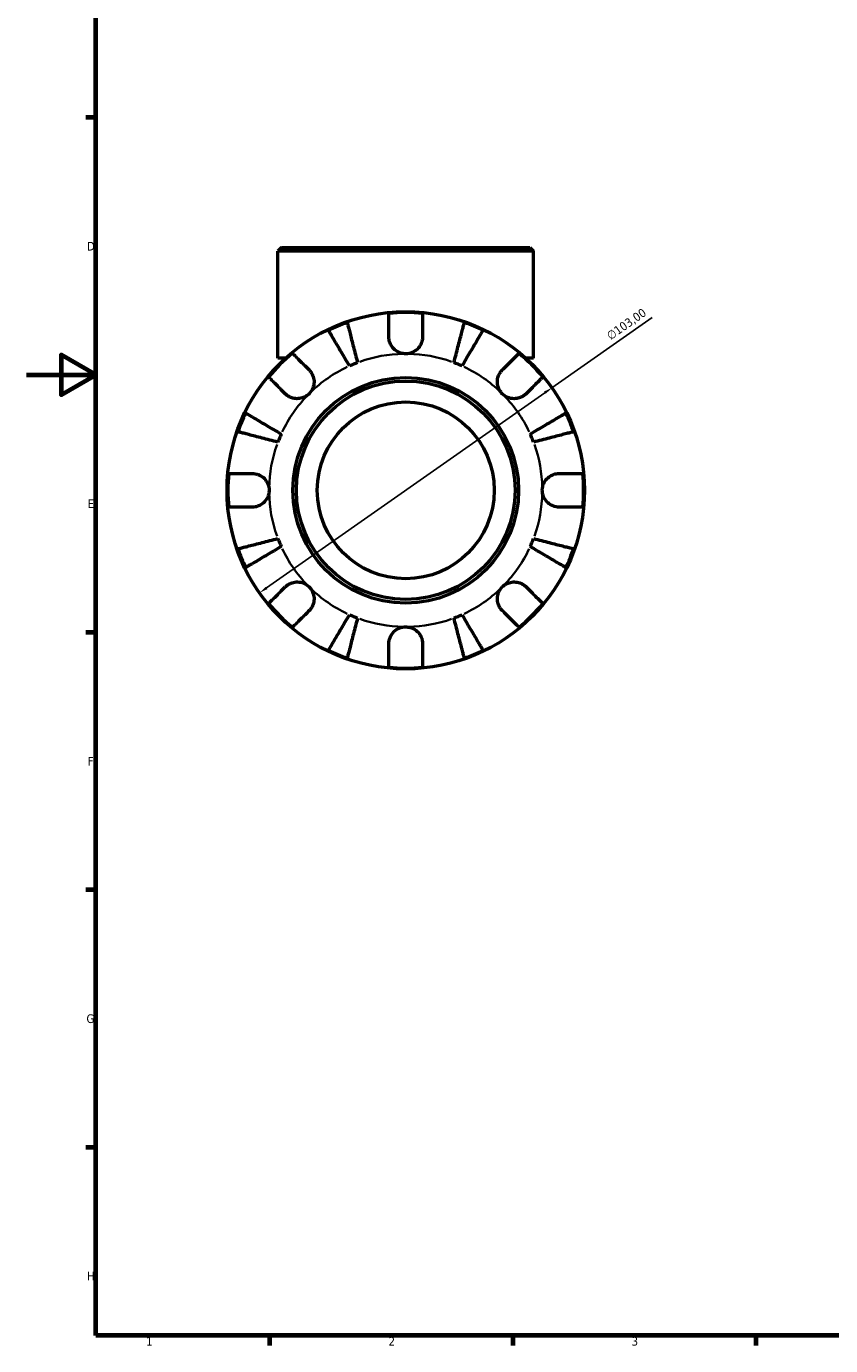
# Model space of a CAD drawing. Header units: millimetres. Extents: x 0 to 902, y 0 to 795.
# Tile 1 of 6: x 0 to 232, y 17 to 398. Entities that reach past the tile are written whole.
import ezdxf

# ---------------------------------------------------------------- set-up
doc = ezdxf.new("R2010")
doc.units = ezdxf.units.MM
for name, color, linetype, lineweight in [('Border (ISO)', 7, 'Continuous', 70), ('Dimension (ISO)', 7, 'Continuous', 25), ('Visible (ISO)', 7, 'Continuous', 50), ('Visible Narrow (ISO)', 7, 'Continuous', 35)]:
    doc.layers.add(name, color=color, linetype=linetype, lineweight=lineweight)
doc.styles.add('Note Text (ISO)', font='tahoma.ttf')
doc.dimstyles.new('Default (ISO)', dxfattribs={"dimtxt": 2.5, "dimasz": 2.5, "dimexe": 3.175, "dimexo": 0, "dimgap": 0.762, "dimtad": 1, "dimrnd": 1e-08, "dimzin": 0, "dimtxsty": 'Note Text (ISO)', "dimcen": 0.09, "dimdle": 10, "dimclrd": 256, "dimclre": 256, "dimclrt": 232, "dimazin": 0, "dimtfac": 1.40208, "dimtmove": 0, "dimatfit": 3, "dimfxl": 1, "dimtolj": 1, "dimtzin": 0, "dimlwd": -1, "dimlwe": -1, "dimarcsym": 0})

# ---------------------------------------------------------------- blocks, each defined once
blk = doc.blocks.new('Borders Default Border')
at = {"layer": 'Border (ISO)'}
for p, q in [((20, 371.25), (17.1, 371.25)), ((20, 222.75), (17.1, 222.75)), ((20, 148.5), (17.1, 148.5)), ((20, 74.25), (17.1, 74.25)), ((70.08, 20), (70.08, 17.1)), ((140.17, 20), (140.17, 17.1)), ((210.25, 20), (210.25, 17.1))]:
    blk.add_line(p, q, dxfattribs=at)
at = {"layer": 'Border (ISO)', "flags": 128}
for points in [[(20, 20), (20, 574), (821, 574), (821, 20), (20, 20)], [(0, 297), (20, 297), (10, 302.77), (10, 291.23), (20, 297)]]:
    blk.add_lwpolyline(points, dxfattribs=at)
at = {"layer": 'Border (ISO)', "color": 232, "true_color": 0xca0064, "char_height": 2.5, "attachment_point": 7, "style": 'Note Text (ISO)'}
for s, insert in [('D', (17.43, 332.88)), ('E', (17.64, 258.63)), ('F', (17.7, 184.38)), ('G', (17.31, 110.08)), ('H', (17.44, 35.88)), ('1', (34.48, 17.1)), ('2', (104.37, 17.1)), ('3', (174.43, 17.05))]:
    blk.add_mtext(s, dxfattribs=dict(at, insert=insert))
blk = doc.blocks.new('*D14')
at = {"layer": 'Defpoints', "color": 0, "transparency": 16777216}
for p in [(151.49, 293.32), (67.17, 234.16)]:
    blk.add_point(p, dxfattribs=at)
at = {"layer": 'Dimension (ISO)', "transparency": 16777216}
for p, q in [((151.49, 293.32), (180.38, 313.59)), ((69.22, 235.6), (149.44, 291.89))]:
    blk.add_line(p, q, dxfattribs=at)
for points in [[(149.2, 292.23), (149.68, 291.54), (151.49, 293.32)], [(68.98, 235.94), (69.46, 235.26), (67.17, 234.16)]]:
    blk.add_solid(points, dxfattribs=at)
at = {"layer": 'Dimension (ISO)', "color": 232, "true_color": 0xca0064, "transparency": 16777216, "insert": (166.94, 309.02), "char_height": 2.5, "attachment_point": 1, "rotation": 35.0563, "style": 'Note Text (ISO)'}
blk.add_mtext('\\A1;∅103,00', dxfattribs=at)

msp = doc.modelspace()

# ---------------------------------------------------------------- linework, layer by layer
at = {"layer": 'Visible (ISO)'}
for p, q in [((73.534, 333.741), (72.504, 332.711)), ((146.157, 332.711), (72.504, 332.711)), ((72.504, 301.841), (72.504, 332.711)), ((73.534, 333.741), (145.127, 333.741)), ((145.127, 333.741), (146.157, 332.711)), ((146.157, 301.841), (146.157, 332.711)), ((74.68, 301.841), (72.504, 301.841)), ((146.157, 301.841), (143.981, 301.841))]:
    msp.add_line(p, q, dxfattribs=at)
for radius in [51.5, 32.53, 31.5, 25.495]:
    msp.add_circle((109.331, 263.741), radius, dxfattribs=at)
for radius, start, end in [(51.255, 109.23324, 115.76676), (51.255, 84.57027, 95.42973), (51.255, 64.23324, 70.76676), (51.255, 129.57027, 140.42973), (39.375, 110.66622, 114.33378), (39.375, 65.66622, 69.33378), (51.255, 39.57027, 50.42973), (51.255, 154.23324, 160.76676), (51.255, 19.23324, 25.76676), (39.375, 155.66622, 159.33378), (39.375, 20.66622, 24.33378), (51.255, 174.57027, 185.42973), (51.255, 354.57027, 5.42973), (39.375, 200.66622, 204.33378), (39.375, 335.66622, 339.33378), (51.255, 199.23324, 205.76676), (51.255, 334.23324, 340.76676), (51.255, 219.57027, 230.42973), (51.255, 309.57027, 320.42973), (39.375, 245.66622, 249.33378), (39.375, 290.66622, 294.33378), (51.255, 244.23324, 250.76676), (51.255, 289.23324, 295.76676), (51.255, 264.57027, 275.42973)]:
    msp.add_arc((109.331, 263.741), radius, start, end, dxfattribs=at)
for points, knots in [([(92.447, 312.136), (92.486, 311.981), (92.546, 311.75), (92.688, 311.202), (92.784, 310.832), (93.011, 309.953), (93.143, 309.443), (93.409, 308.416), (93.567, 307.803), (93.908, 306.484), (94.091, 305.778), (94.439, 304.433), (94.636, 303.669), (95.04, 302.109), (95.246, 301.312), (95.434, 300.583)], [0.2300349, 0.2300349, 0.2300349, 0.2300349, 0.4483378, 0.4483378, 0.6728957, 0.6728957, 0.8974535, 0.8974535, 1.1226267, 1.1226267, 1.3478, 1.3478, 1.5738057, 1.5738057, 1.7998115, 1.7998115, 1.7998115, 1.7998115]), ([(104.481, 307.966), (104.481, 308.516), (104.481, 309.076), (104.481, 310.288), (104.481, 310.922), (104.481, 311.984), (104.481, 312.511), (104.481, 313.42), (104.481, 313.802), (104.481, 314.368), (104.481, 314.607), (104.481, 314.766)], [5.9143146, 5.9143146, 5.9143146, 5.9143146, 6.0897305, 6.0897305, 6.3151304, 6.3151304, 6.5397196, 6.5397196, 6.7643088, 6.7643088, 6.9824261, 6.9824261, 6.9824261, 6.9824261]), ([(114.181, 314.766), (114.181, 314.607), (114.181, 314.368), (114.181, 313.802), (114.181, 313.42), (114.181, 312.511), (114.181, 311.984), (114.181, 310.922), (114.181, 310.288), (114.181, 309.076), (114.181, 308.516), (114.181, 307.966)], [0.2300371, 0.2300371, 0.2300371, 0.2300371, 0.4481544, 0.4481544, 0.6727436, 0.6727436, 0.8973328, 0.8973328, 1.1227327, 1.1227327, 1.2981486, 1.2981486, 1.2981486, 1.2981486]), ([(123.227, 300.583), (123.416, 301.312), (123.622, 302.109), (124.025, 303.669), (124.223, 304.433), (124.571, 305.778), (124.753, 306.484), (125.094, 307.803), (125.253, 308.416), (125.519, 309.443), (125.65, 309.953), (125.878, 310.832), (125.973, 311.202), (126.115, 311.75), (126.175, 311.981), (126.215, 312.136)], [5.4054322, 5.4054322, 5.4054322, 5.4054322, 5.6314379, 5.6314379, 5.8574437, 5.8574437, 6.0826169, 6.0826169, 6.3077901, 6.3077901, 6.5323479, 6.5323479, 6.7569058, 6.7569058, 6.9752088, 6.9752088, 6.9752088, 6.9752088]), ([(93.106, 299.618), (92.724, 300.267), (92.306, 300.976), (91.488, 302.365), (91.088, 303.045), (90.382, 304.242), (90.012, 304.871), (89.321, 306.044), (89, 306.589), (88.461, 307.504), (88.194, 307.957), (87.733, 308.74), (87.539, 309.069), (87.252, 309.557), (87.131, 309.763), (87.05, 309.9)], [5.4054322, 5.4054322, 5.4054322, 5.4054322, 5.6314379, 5.6314379, 5.8574437, 5.8574437, 6.0826169, 6.0826169, 6.3077901, 6.3077901, 6.5323479, 6.5323479, 6.7569058, 6.7569058, 6.9752088, 6.9752088, 6.9752088, 6.9752088]), ([(131.612, 309.9), (131.531, 309.763), (131.409, 309.557), (131.122, 309.069), (130.928, 308.74), (130.467, 307.957), (130.2, 307.504), (129.662, 306.589), (129.341, 306.044), (128.649, 304.871), (128.279, 304.242), (127.574, 303.045), (127.173, 302.365), (126.355, 300.976), (125.938, 300.267), (125.555, 299.618)], [0.2300349, 0.2300349, 0.2300349, 0.2300349, 0.4483378, 0.4483378, 0.6728957, 0.6728957, 0.8974535, 0.8974535, 1.1226267, 1.1226267, 1.3478, 1.3478, 1.5738057, 1.5738057, 1.7998115, 1.7998115, 1.7998115, 1.7998115]), ([(109.331, 303.116), (108.845, 303.116), (108.363, 303.189), (107.378, 303.493), (106.888, 303.741), (106.05, 304.36), (105.699, 304.714), (105.158, 305.457), (104.957, 305.829), (104.713, 306.462), (104.64, 306.709), (104.539, 307.182), (104.508, 307.407), (104.485, 307.743), (104.481, 307.855), (104.481, 307.966)], [0, 0, 0, 0, 0.14558971, 0.14558971, 0.30930841, 0.30930841, 0.45830506, 0.45830506, 0.58735107, 0.58735107, 0.66775406, 0.66775406, 0.73999155, 0.73999155, 0.77632248, 0.77632248, 0.77632248, 0.77632248]), ([(114.181, 307.966), (114.181, 307.762), (114.168, 307.556), (114.112, 307.123), (114.067, 306.898), (113.926, 306.388), (113.82, 306.107), (113.443, 305.335), (113.112, 304.877), (112.27, 304.061), (111.759, 303.724), (110.607, 303.244), (109.973, 303.116), (109.331, 303.116)], [-0.78516465, -0.78516465, -0.78516465, -0.78516465, -0.71674204, -0.71674204, -0.64259311, -0.64259311, -0.54817339, -0.54817339, -0.37584493, -0.37584493, -0.19265918, -0.19265918, 0, 0, 0, 0]), ([(76.68, 303.251), (76.793, 303.138), (76.962, 302.969), (77.362, 302.569), (77.632, 302.299), (78.275, 301.656), (78.647, 301.284), (79.398, 300.532), (79.846, 300.085), (80.704, 299.227), (81.1, 298.831), (81.488, 298.443)], [0.2300371, 0.2300371, 0.2300371, 0.2300371, 0.4481544, 0.4481544, 0.6727436, 0.6727436, 0.8973328, 0.8973328, 1.1227327, 1.1227327, 1.2981486, 1.2981486, 1.2981486, 1.2981486]), ([(137.173, 298.443), (137.562, 298.831), (137.958, 299.227), (138.815, 300.085), (139.263, 300.532), (140.014, 301.284), (140.387, 301.656), (141.029, 302.299), (141.299, 302.569), (141.699, 302.969), (141.869, 303.138), (141.981, 303.251)], [5.9143146, 5.9143146, 5.9143146, 5.9143146, 6.0897305, 6.0897305, 6.3151304, 6.3151304, 6.5397196, 6.5397196, 6.7643088, 6.7643088, 6.9824261, 6.9824261, 6.9824261, 6.9824261]), ([(81.488, 298.443), (81.57, 298.361), (81.65, 298.275), (81.929, 297.952), (82.112, 297.696), (82.44, 297.121), (82.581, 296.802), (82.838, 295.981), (82.915, 295.473), (82.901, 294.345), (82.778, 293.738), (82.301, 292.576), (81.942, 292.037), (81.488, 291.584)], [-0.78090098, -0.78090098, -0.78090098, -0.78090098, -0.74249641, -0.74249641, -0.64168011, -0.64168011, -0.53308797, -0.53308797, -0.37727943, -0.37727943, -0.19250343, -0.19250343, 0, 0, 0, 0]), ([(137.173, 291.584), (136.905, 291.852), (136.669, 292.15), (136.258, 292.819), (136.09, 293.189), (135.813, 294.082), (135.741, 294.608), (135.767, 295.638), (135.857, 296.131), (136.131, 296.921), (136.275, 297.228), (136.613, 297.79), (136.803, 298.044), (137.065, 298.332), (137.118, 298.388), (137.173, 298.443)], [0, 0, 0, 0, 0.11375655, 0.11375655, 0.23538098, 0.23538098, 0.39430899, 0.39430899, 0.54630686, 0.54630686, 0.65204055, 0.65204055, 0.75381821, 0.75381821, 0.77933795, 0.77933795, 0.77933795, 0.77933795]), ([(74.629, 291.584), (74.241, 291.972), (73.845, 292.368), (72.987, 293.226), (72.54, 293.674), (71.788, 294.425), (71.416, 294.797), (70.773, 295.44), (70.503, 295.71), (70.103, 296.11), (69.934, 296.279), (69.821, 296.392)], [5.9143146, 5.9143146, 5.9143146, 5.9143146, 6.0897305, 6.0897305, 6.3151304, 6.3151304, 6.5397196, 6.5397196, 6.7643088, 6.7643088, 6.9824261, 6.9824261, 6.9824261, 6.9824261]), ([(148.84, 296.392), (148.728, 296.279), (148.558, 296.11), (148.158, 295.71), (147.888, 295.44), (147.245, 294.797), (146.873, 294.425), (146.122, 293.674), (145.674, 293.226), (144.816, 292.368), (144.421, 291.972), (144.032, 291.584)], [0.2300371, 0.2300371, 0.2300371, 0.2300371, 0.4481544, 0.4481544, 0.6727436, 0.6727436, 0.8973328, 0.8973328, 1.1227327, 1.1227327, 1.2981486, 1.2981486, 1.2981486, 1.2981486]), ([(81.488, 291.584), (81.22, 291.315), (80.922, 291.08), (80.253, 290.669), (79.883, 290.501), (78.99, 290.224), (78.464, 290.151), (77.434, 290.177), (76.941, 290.268), (76.151, 290.541), (75.844, 290.686), (75.282, 291.024), (75.028, 291.214), (74.74, 291.475), (74.684, 291.529), (74.629, 291.584)], [0, 0, 0, 0, 0.11375655, 0.11375655, 0.23538098, 0.23538098, 0.39430899, 0.39430899, 0.54630686, 0.54630686, 0.65204055, 0.65204055, 0.75381821, 0.75381821, 0.77933795, 0.77933795, 0.77933795, 0.77933795]), ([(144.032, 291.584), (143.95, 291.502), (143.864, 291.422), (143.542, 291.143), (143.286, 290.96), (142.71, 290.632), (142.391, 290.491), (141.571, 290.234), (141.062, 290.157), (139.934, 290.171), (139.327, 290.294), (138.166, 290.771), (137.627, 291.13), (137.173, 291.584)], [-0.78090098, -0.78090098, -0.78090098, -0.78090098, -0.74249641, -0.74249641, -0.64168011, -0.64168011, -0.53308797, -0.53308797, -0.37727943, -0.37727943, -0.19250343, -0.19250343, 0, 0, 0, 0]), ([(63.172, 286.022), (63.309, 285.941), (63.515, 285.82), (64.003, 285.533), (64.332, 285.339), (65.114, 284.878), (65.568, 284.611), (66.483, 284.072), (67.028, 283.751), (68.201, 283.06), (68.83, 282.69), (70.027, 281.984), (70.707, 281.584), (72.096, 280.766), (72.805, 280.348), (73.454, 279.966)], [0.2300349, 0.2300349, 0.2300349, 0.2300349, 0.4483378, 0.4483378, 0.6728957, 0.6728957, 0.8974535, 0.8974535, 1.1226267, 1.1226267, 1.3478, 1.3478, 1.5738057, 1.5738057, 1.7998115, 1.7998115, 1.7998115, 1.7998115]), ([(145.208, 279.966), (145.857, 280.348), (146.566, 280.766), (147.954, 281.584), (148.634, 281.984), (149.832, 282.69), (150.46, 283.06), (151.634, 283.751), (152.179, 284.072), (153.093, 284.611), (153.547, 284.878), (154.33, 285.339), (154.658, 285.533), (155.146, 285.82), (155.352, 285.941), (155.49, 286.022)], [5.4054322, 5.4054322, 5.4054322, 5.4054322, 5.6314379, 5.6314379, 5.8574437, 5.8574437, 6.0826169, 6.0826169, 6.3077901, 6.3077901, 6.5323479, 6.5323479, 6.7569058, 6.7569058, 6.9752088, 6.9752088, 6.9752088, 6.9752088]), ([(72.489, 277.638), (71.76, 277.826), (70.963, 278.032), (69.403, 278.436), (68.639, 278.633), (67.294, 278.981), (66.588, 279.164), (65.269, 279.505), (64.656, 279.663), (63.629, 279.929), (63.119, 280.061), (62.24, 280.288), (61.87, 280.384), (61.322, 280.526), (61.091, 280.586), (60.936, 280.625)], [5.4054322, 5.4054322, 5.4054322, 5.4054322, 5.6314379, 5.6314379, 5.8574437, 5.8574437, 6.0826169, 6.0826169, 6.3077901, 6.3077901, 6.5323479, 6.5323479, 6.7569058, 6.7569058, 6.9752088, 6.9752088, 6.9752088, 6.9752088]), ([(157.725, 280.625), (157.571, 280.586), (157.339, 280.526), (156.791, 280.384), (156.422, 280.288), (155.542, 280.061), (155.032, 279.929), (154.005, 279.663), (153.393, 279.505), (152.074, 279.164), (151.368, 278.981), (150.022, 278.633), (149.258, 278.436), (147.698, 278.032), (146.901, 277.826), (146.172, 277.638)], [0.2300349, 0.2300349, 0.2300349, 0.2300349, 0.4483378, 0.4483378, 0.6728957, 0.6728957, 0.8974535, 0.8974535, 1.1226267, 1.1226267, 1.3478, 1.3478, 1.5738057, 1.5738057, 1.7998115, 1.7998115, 1.7998115, 1.7998115]), ([(58.306, 268.591), (58.465, 268.591), (58.704, 268.591), (59.27, 268.591), (59.652, 268.591), (60.561, 268.591), (61.088, 268.591), (62.15, 268.591), (62.784, 268.591), (63.996, 268.591), (64.556, 268.591), (65.106, 268.591)], [0.2300371, 0.2300371, 0.2300371, 0.2300371, 0.4481544, 0.4481544, 0.6727436, 0.6727436, 0.8973328, 0.8973328, 1.1227327, 1.1227327, 1.2981486, 1.2981486, 1.2981486, 1.2981486]), ([(65.106, 268.591), (65.258, 268.591), (65.411, 268.584), (65.844, 268.543), (66.124, 268.492), (66.717, 268.327), (67.027, 268.207), (67.787, 267.816), (68.212, 267.504), (69.006, 266.688), (69.346, 266.173), (69.829, 265.017), (69.956, 264.382), (69.956, 263.741)], [-0.77507703, -0.77507703, -0.77507703, -0.77507703, -0.72560399, -0.72560399, -0.63594265, -0.63594265, -0.53365641, -0.53365641, -0.3753162, -0.3753162, -0.19216783, -0.19216783, 0, 0, 0, 0]), ([(148.706, 263.741), (148.706, 264.177), (148.764, 264.61), (149.007, 265.492), (149.202, 265.932), (149.791, 266.861), (150.219, 267.314), (151.056, 267.918), (151.42, 268.115), (152.08, 268.371), (152.365, 268.452), (152.946, 268.562), (153.239, 268.59), (153.537, 268.591), (153.546, 268.591), (153.556, 268.591)], [-3.37535926, -3.37535926, -3.37535926, -3.37535926, -3.24472064, -3.24472064, -3.10081281, -3.10081281, -2.91318515, -2.91318515, -2.78540812, -2.78540812, -2.69094331, -2.69094331, -2.59427293, -2.59427293, -2.59108226, -2.59108226, -2.59108226, -2.59108226]), ([(153.556, 268.591), (154.106, 268.591), (154.665, 268.591), (155.878, 268.591), (156.511, 268.591), (157.573, 268.591), (158.1, 268.591), (159.009, 268.591), (159.391, 268.591), (159.957, 268.591), (160.197, 268.591), (160.356, 268.591)], [5.9143146, 5.9143146, 5.9143146, 5.9143146, 6.0897305, 6.0897305, 6.3151304, 6.3151304, 6.5397196, 6.5397196, 6.7643088, 6.7643088, 6.9824261, 6.9824261, 6.9824261, 6.9824261]), ([(69.956, 263.741), (69.956, 263.306), (69.897, 262.872), (69.654, 261.99), (69.459, 261.551), (68.871, 260.621), (68.442, 260.168), (67.605, 259.564), (67.241, 259.368), (66.582, 259.112), (66.296, 259.031), (65.716, 258.921), (65.423, 258.893), (65.125, 258.891), (65.115, 258.891), (65.106, 258.891)], [-3.37535926, -3.37535926, -3.37535926, -3.37535926, -3.24472064, -3.24472064, -3.10081281, -3.10081281, -2.91318515, -2.91318515, -2.78540812, -2.78540812, -2.69094331, -2.69094331, -2.59427293, -2.59427293, -2.59108226, -2.59108226, -2.59108226, -2.59108226]), ([(153.556, 258.891), (153.404, 258.891), (153.25, 258.898), (152.817, 258.94), (152.538, 258.991), (151.944, 259.155), (151.634, 259.275), (150.874, 259.667), (150.45, 259.979), (149.655, 260.795), (149.315, 261.309), (148.833, 262.466), (148.706, 263.101), (148.706, 263.741)], [-0.77507703, -0.77507703, -0.77507703, -0.77507703, -0.72560399, -0.72560399, -0.63594265, -0.63594265, -0.53365641, -0.53365641, -0.3753162, -0.3753162, -0.19216783, -0.19216783, 0, 0, 0, 0]), ([(65.106, 258.891), (64.556, 258.891), (63.996, 258.891), (62.784, 258.891), (62.15, 258.891), (61.088, 258.891), (60.561, 258.891), (59.652, 258.891), (59.27, 258.891), (58.704, 258.891), (58.465, 258.891), (58.306, 258.891)], [5.9143146, 5.9143146, 5.9143146, 5.9143146, 6.0897305, 6.0897305, 6.3151304, 6.3151304, 6.5397196, 6.5397196, 6.7643088, 6.7643088, 6.9824261, 6.9824261, 6.9824261, 6.9824261]), ([(160.356, 258.891), (160.197, 258.891), (159.957, 258.891), (159.391, 258.891), (159.009, 258.891), (158.1, 258.891), (157.573, 258.891), (156.511, 258.891), (155.878, 258.891), (154.665, 258.891), (154.106, 258.891), (153.556, 258.891)], [0.2300371, 0.2300371, 0.2300371, 0.2300371, 0.4481544, 0.4481544, 0.6727436, 0.6727436, 0.8973328, 0.8973328, 1.1227327, 1.1227327, 1.2981486, 1.2981486, 1.2981486, 1.2981486]), ([(60.936, 246.857), (61.091, 246.897), (61.322, 246.957), (61.87, 247.099), (62.24, 247.194), (63.119, 247.422), (63.629, 247.553), (64.656, 247.819), (65.269, 247.978), (66.588, 248.319), (67.294, 248.501), (68.639, 248.849), (69.403, 249.047), (70.963, 249.45), (71.76, 249.656), (72.489, 249.845)], [0.2300349, 0.2300349, 0.2300349, 0.2300349, 0.4483378, 0.4483378, 0.6728957, 0.6728957, 0.8974535, 0.8974535, 1.1226267, 1.1226267, 1.3478, 1.3478, 1.5738057, 1.5738057, 1.7998115, 1.7998115, 1.7998115, 1.7998115]), ([(73.454, 247.517), (72.805, 247.134), (72.096, 246.717), (70.707, 245.899), (70.027, 245.498), (68.83, 244.793), (68.201, 244.423), (67.028, 243.731), (66.483, 243.41), (65.568, 242.872), (65.114, 242.605), (64.332, 242.144), (64.003, 241.95), (63.515, 241.663), (63.309, 241.541), (63.172, 241.46)], [5.4054322, 5.4054322, 5.4054322, 5.4054322, 5.6314379, 5.6314379, 5.8574437, 5.8574437, 6.0826169, 6.0826169, 6.3077901, 6.3077901, 6.5323479, 6.5323479, 6.7569058, 6.7569058, 6.9752088, 6.9752088, 6.9752088, 6.9752088]), ([(155.49, 241.46), (155.352, 241.541), (155.146, 241.663), (154.658, 241.95), (154.33, 242.144), (153.547, 242.605), (153.093, 242.872), (152.179, 243.41), (151.634, 243.731), (150.46, 244.423), (149.832, 244.793), (148.634, 245.498), (147.954, 245.899), (146.566, 246.717), (145.857, 247.134), (145.208, 247.517)], [0.2300349, 0.2300349, 0.2300349, 0.2300349, 0.4483378, 0.4483378, 0.6728957, 0.6728957, 0.8974535, 0.8974535, 1.1226267, 1.1226267, 1.3478, 1.3478, 1.5738057, 1.5738057, 1.7998115, 1.7998115, 1.7998115, 1.7998115]), ([(146.172, 249.845), (146.901, 249.656), (147.698, 249.45), (149.258, 249.047), (150.022, 248.849), (151.368, 248.501), (152.074, 248.319), (153.393, 247.978), (154.005, 247.819), (155.032, 247.553), (155.542, 247.422), (156.422, 247.194), (156.791, 247.099), (157.339, 246.957), (157.571, 246.897), (157.725, 246.857)], [5.4054322, 5.4054322, 5.4054322, 5.4054322, 5.6314379, 5.6314379, 5.8574437, 5.8574437, 6.0826169, 6.0826169, 6.3077901, 6.3077901, 6.5323479, 6.5323479, 6.7569058, 6.7569058, 6.9752088, 6.9752088, 6.9752088, 6.9752088]), ([(69.821, 231.091), (69.934, 231.203), (70.103, 231.373), (70.503, 231.773), (70.773, 232.043), (71.416, 232.685), (71.788, 233.058), (72.54, 233.809), (72.987, 234.257), (73.845, 235.114), (74.241, 235.51), (74.629, 235.899)], [0.2300371, 0.2300371, 0.2300371, 0.2300371, 0.4481544, 0.4481544, 0.6727436, 0.6727436, 0.8973328, 0.8973328, 1.1227327, 1.1227327, 1.2981486, 1.2981486, 1.2981486, 1.2981486]), ([(74.629, 235.899), (74.711, 235.981), (74.797, 236.061), (75.12, 236.34), (75.376, 236.522), (75.951, 236.851), (76.27, 236.992), (77.091, 237.249), (77.599, 237.325), (78.727, 237.312), (79.334, 237.189), (80.496, 236.712), (81.035, 236.353), (81.488, 235.899)], [-0.78090098, -0.78090098, -0.78090098, -0.78090098, -0.74249641, -0.74249641, -0.64168011, -0.64168011, -0.53308797, -0.53308797, -0.37727943, -0.37727943, -0.19250343, -0.19250343, 0, 0, 0, 0]), ([(81.488, 235.899), (81.757, 235.631), (81.992, 235.332), (82.403, 234.664), (82.571, 234.293), (82.848, 233.401), (82.921, 232.874), (82.895, 231.844), (82.804, 231.352), (82.531, 230.561), (82.386, 230.254), (82.048, 229.692), (81.858, 229.439), (81.597, 229.151), (81.543, 229.095), (81.488, 229.04)], [0, 0, 0, 0, 0.11375655, 0.11375655, 0.23538098, 0.23538098, 0.39430899, 0.39430899, 0.54630686, 0.54630686, 0.65204055, 0.65204055, 0.75381821, 0.75381821, 0.77933795, 0.77933795, 0.77933795, 0.77933795]), ([(137.173, 229.04), (137.091, 229.122), (137.011, 229.208), (136.732, 229.53), (136.55, 229.786), (136.221, 230.362), (136.08, 230.681), (135.823, 231.501), (135.747, 232.01), (135.76, 233.138), (135.883, 233.745), (136.36, 234.906), (136.719, 235.445), (137.173, 235.899)], [-0.78090098, -0.78090098, -0.78090098, -0.78090098, -0.74249641, -0.74249641, -0.64168011, -0.64168011, -0.53308797, -0.53308797, -0.37727943, -0.37727943, -0.19250343, -0.19250343, 0, 0, 0, 0]), ([(137.173, 235.899), (137.441, 236.167), (137.74, 236.403), (138.408, 236.814), (138.779, 236.982), (139.671, 237.259), (140.198, 237.331), (141.228, 237.305), (141.72, 237.215), (142.511, 236.941), (142.818, 236.797), (143.38, 236.459), (143.633, 236.269), (143.921, 236.007), (143.977, 235.954), (144.032, 235.899)], [0, 0, 0, 0, 0.11375655, 0.11375655, 0.23538098, 0.23538098, 0.39430899, 0.39430899, 0.54630686, 0.54630686, 0.65204055, 0.65204055, 0.75381821, 0.75381821, 0.77933795, 0.77933795, 0.77933795, 0.77933795]), ([(144.032, 235.899), (144.421, 235.51), (144.816, 235.114), (145.674, 234.257), (146.122, 233.809), (146.873, 233.058), (147.245, 232.685), (147.888, 232.043), (148.158, 231.773), (148.558, 231.373), (148.728, 231.203), (148.84, 231.091)], [5.9143146, 5.9143146, 5.9143146, 5.9143146, 6.0897305, 6.0897305, 6.3151304, 6.3151304, 6.5397196, 6.5397196, 6.7643088, 6.7643088, 6.9824261, 6.9824261, 6.9824261, 6.9824261]), ([(81.488, 229.04), (81.1, 228.651), (80.704, 228.256), (79.846, 227.398), (79.398, 226.95), (78.647, 226.199), (78.275, 225.827), (77.632, 225.184), (77.362, 224.914), (76.962, 224.514), (76.793, 224.344), (76.68, 224.232)], [5.9143146, 5.9143146, 5.9143146, 5.9143146, 6.0897305, 6.0897305, 6.3151304, 6.3151304, 6.5397196, 6.5397196, 6.7643088, 6.7643088, 6.9824261, 6.9824261, 6.9824261, 6.9824261]), ([(141.981, 224.232), (141.869, 224.344), (141.699, 224.514), (141.299, 224.914), (141.029, 225.184), (140.387, 225.827), (140.014, 226.199), (139.263, 226.95), (138.815, 227.398), (137.958, 228.256), (137.562, 228.651), (137.173, 229.04)], [0.2300371, 0.2300371, 0.2300371, 0.2300371, 0.4481544, 0.4481544, 0.6727436, 0.6727436, 0.8973328, 0.8973328, 1.1227327, 1.1227327, 1.2981486, 1.2981486, 1.2981486, 1.2981486]), ([(87.05, 217.582), (87.131, 217.72), (87.252, 217.926), (87.539, 218.414), (87.733, 218.742), (88.194, 219.525), (88.461, 219.979), (89, 220.893), (89.321, 221.438), (90.012, 222.612), (90.382, 223.24), (91.088, 224.438), (91.488, 225.118), (92.306, 226.506), (92.724, 227.215), (93.106, 227.864)], [0.2300349, 0.2300349, 0.2300349, 0.2300349, 0.4483378, 0.4483378, 0.6728957, 0.6728957, 0.8974535, 0.8974535, 1.1226267, 1.1226267, 1.3478, 1.3478, 1.5738057, 1.5738057, 1.7998115, 1.7998115, 1.7998115, 1.7998115]), ([(95.434, 226.9), (95.246, 226.171), (95.04, 225.374), (94.636, 223.814), (94.439, 223.05), (94.091, 221.704), (93.908, 220.998), (93.567, 219.679), (93.409, 219.067), (93.143, 218.04), (93.011, 217.53), (92.784, 216.65), (92.688, 216.281), (92.546, 215.733), (92.486, 215.501), (92.447, 215.347)], [5.4054322, 5.4054322, 5.4054322, 5.4054322, 5.6314379, 5.6314379, 5.8574437, 5.8574437, 6.0826169, 6.0826169, 6.3077901, 6.3077901, 6.5323479, 6.5323479, 6.7569058, 6.7569058, 6.9752088, 6.9752088, 6.9752088, 6.9752088]), ([(126.215, 215.347), (126.175, 215.501), (126.115, 215.733), (125.973, 216.281), (125.878, 216.65), (125.65, 217.53), (125.519, 218.04), (125.253, 219.067), (125.094, 219.679), (124.753, 220.998), (124.571, 221.704), (124.223, 223.05), (124.025, 223.814), (123.622, 225.374), (123.416, 226.171), (123.227, 226.9)], [0.2300349, 0.2300349, 0.2300349, 0.2300349, 0.4483378, 0.4483378, 0.6728957, 0.6728957, 0.8974535, 0.8974535, 1.1226267, 1.1226267, 1.3478, 1.3478, 1.5738057, 1.5738057, 1.7998115, 1.7998115, 1.7998115, 1.7998115]), ([(125.555, 227.864), (125.938, 227.215), (126.355, 226.506), (127.173, 225.118), (127.574, 224.438), (128.279, 223.24), (128.649, 222.612), (129.341, 221.438), (129.662, 220.893), (130.2, 219.979), (130.467, 219.525), (130.928, 218.742), (131.122, 218.414), (131.409, 217.926), (131.531, 217.72), (131.612, 217.582)], [5.4054322, 5.4054322, 5.4054322, 5.4054322, 5.6314379, 5.6314379, 5.8574437, 5.8574437, 6.0826169, 6.0826169, 6.3077901, 6.3077901, 6.5323479, 6.5323479, 6.7569058, 6.7569058, 6.9752088, 6.9752088, 6.9752088, 6.9752088]), ([(104.481, 219.516), (104.481, 219.668), (104.488, 219.822), (104.529, 220.255), (104.58, 220.534), (104.745, 221.128), (104.865, 221.438), (105.256, 222.198), (105.568, 222.622), (106.384, 223.417), (106.899, 223.757), (108.055, 224.239), (108.69, 224.366), (109.331, 224.366)], [-0.77507703, -0.77507703, -0.77507703, -0.77507703, -0.72560399, -0.72560399, -0.63594265, -0.63594265, -0.53365641, -0.53365641, -0.3753162, -0.3753162, -0.19216783, -0.19216783, 0, 0, 0, 0]), ([(109.331, 224.366), (109.766, 224.366), (110.2, 224.308), (111.082, 224.065), (111.521, 223.87), (112.451, 223.281), (112.904, 222.853), (113.508, 222.016), (113.704, 221.652), (113.96, 220.992), (114.041, 220.707), (114.151, 220.126), (114.179, 219.833), (114.181, 219.535), (114.181, 219.526), (114.181, 219.516)], [-3.37535926, -3.37535926, -3.37535926, -3.37535926, -3.24472064, -3.24472064, -3.10081281, -3.10081281, -2.91318515, -2.91318515, -2.78540812, -2.78540812, -2.69094331, -2.69094331, -2.59427293, -2.59427293, -2.59108226, -2.59108226, -2.59108226, -2.59108226]), ([(104.481, 212.716), (104.481, 212.875), (104.481, 213.115), (104.481, 213.681), (104.481, 214.063), (104.481, 214.972), (104.481, 215.499), (104.481, 216.561), (104.481, 217.194), (104.481, 218.407), (104.481, 218.966), (104.481, 219.516)], [0.2300371, 0.2300371, 0.2300371, 0.2300371, 0.4481544, 0.4481544, 0.6727436, 0.6727436, 0.8973328, 0.8973328, 1.1227327, 1.1227327, 1.2981486, 1.2981486, 1.2981486, 1.2981486]), ([(114.181, 219.516), (114.181, 218.966), (114.181, 218.407), (114.181, 217.194), (114.181, 216.561), (114.181, 215.499), (114.181, 214.972), (114.181, 214.063), (114.181, 213.681), (114.181, 213.115), (114.181, 212.875), (114.181, 212.716)], [5.9143146, 5.9143146, 5.9143146, 5.9143146, 6.0897305, 6.0897305, 6.3151304, 6.3151304, 6.5397196, 6.5397196, 6.7643088, 6.7643088, 6.9824261, 6.9824261, 6.9824261, 6.9824261])]:
    msp.add_open_spline(points, degree=3, knots=knots, dxfattribs=at)
at = {"layer": 'Visible Narrow (ISO)'}
for start, end in [(91.03331, 109.63291), (70.36709, 88.96669), (115.36709, 133.96669), (46.03331, 64.63291), (136.03331, 154.63291), (25.36709, 43.96669), (160.36709, 178.96669), (1.03331, 19.63291), (181.03331, 199.63291), (340.36709, 358.96669), (205.36709, 223.96669), (316.03331, 334.63291), (226.03331, 244.63291), (295.36709, 313.96669), (250.36709, 268.96669), (271.03331, 289.63291)]:
    msp.add_arc((109.331, 263.741), 39.375, start, end, dxfattribs=at)

# ---------------------------------------------------------------- block references
msp.add_blockref('Borders Default Border', (0, 0))

# ---------------------------------------------------------------- dimensions: what is measured, and where the dimension line sits
at = {"layer": 'Dimension (ISO)'}
dim = msp.add_diameter_dim_2p(p1=(67.173, 234.161), p2=(151.488, 293.322), dimstyle='Default (ISO)', override={"dimdec": 2, "dimlfac": 1, "dimtp": 0, "dimtm": 0, "dimtdec": 2, "dimatfit": 2}, dxfattribs=at)
dim.commit()
dim.dimension.update_dxf_attribs({"geometry": '*D14', "text_midpoint": (174.49, 309.462), "dimtype": 163})

doc.saveas('drawing.dxf')
